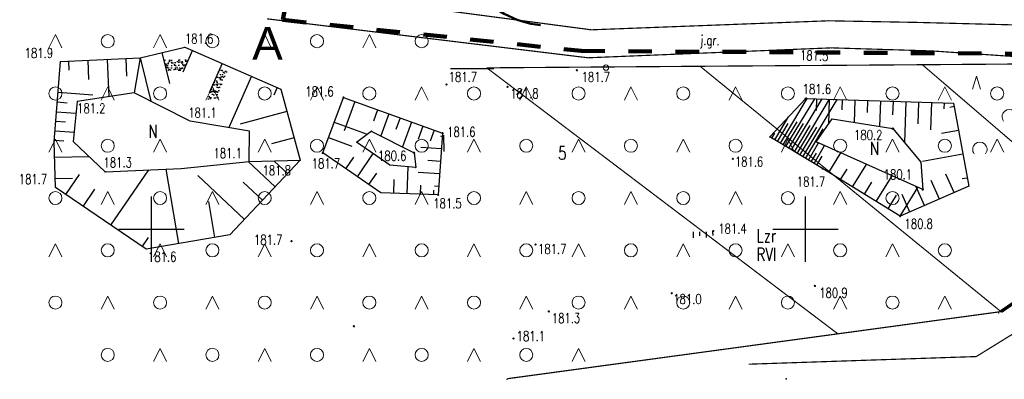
# Model space of a CAD drawing. Header units: metres. Extents: x 7482748 to 7484637, y 5684406 to 5687014.
# Tile 181 of 256: x 7484440 to 7484515, y 5686519 to 5686546. Entities that reach past the tile are written whole.
import ezdxf
from ezdxf.enums import TextEntityAlignment as Align

# ---------------------------------------------------------------- set-up
doc = ezdxf.new("R2010")
doc.units = ezdxf.units.M
doc.header["$MEASUREMENT"] = 0
for name, pattern in [('1053', [2, 1.5, -0.5]), ('2', [2, 1.5, -0.5]), ('2214', [3.45, 2, -0.35, 0.2, -0.35, 0.2, -0.35]), ('4002', [2, 1, -1])]:
    doc.linetypes.add(name, pattern=pattern)
for name, color, linetype, lineweight in [('droga', 104, 'Continuous', 25), ('DZIALKI', 7, 'Continuous', 0), ('GRANICA', 161, 'Continuous', 100), ('NUMERY_DZIALEK', 7, 'Continuous', 0), ('NUMERY_KONTUROW', 7, 'Continuous', 0), ('OTW_L_0', 7, 'Continuous', 0), ('POMIAR', 7, 'Continuous', 0), ('RTPW01_P', 7, 'Continuous', 0), ('Skarpy', 191, 'Continuous', 35)]:
    doc.layers.add(name, color=color, linetype=linetype, lineweight=lineweight)
for name, color, linetype in [('EPGPO_L_0', 7, 'Continuous'), ('Numery_uzytkow', 3, 'Continuous'), ('OTK_E_T_0', 7, 'Continuous'), ('OTK_L_0', 7, 'Continuous'), ('OTR_L_1', 8, 'Continuous'), ('OTR_T_1', 7, 'Continuous'), ('pom', 7, 'Continuous'), ('siatka', 7, 'Continuous'), ('Uzytki', 3, 'Continuous')]:
    doc.layers.add(name, color=color, linetype=linetype)
doc.styles.add('STYL_ARIAL', font='simplex.shx', dxfattribs={"width": 0.75, "oblique": 0.1})
doc.styles.add('STYLE1', font='arial.ttf')

# ---------------------------------------------------------------- blocks, each defined once
blk = doc.blocks.new('RTPW01')
at = {"layer": 'RTPW01_P', "linetype": 'Continuous', "lineweight": 0}
h = blk.add_hatch(color=256, dxfattribs=at)
edge = h.paths.add_edge_path()
edge.add_arc((0, 0), 0.045, 0, 360)
blk = doc.blocks.new('OTZZ')
at = {"color": 0}
for p, q in [((0, 4), (0.5, 5)), ((0.5, 5), (1, 4)), ((4, 0), (4.5, 1)), ((4.5, 1), (5, 0))]:
    blk.add_line(p, q, dxfattribs=at)
for centre in [(4.5, 4.5), (0.5, 0.5)]:
    blk.add_circle(centre, 0.5, dxfattribs=at)
blk = doc.blocks.new('PTTL03')
at = {"color": 0}
for p, q in [((-2.8, 2), (-2.5, 3)), ((-2.5, 3), (-2.2, 2)), ((2.2, -3), (2.5, -2)), ((2.5, -2), (2.8, -3))]:
    blk.add_line(p, q, dxfattribs=at)
for centre in [(2.25, 2.4), (0, -0.1), (-2.25, -2.6)]:
    blk.add_arc(centre, 0.55, 322.477, 217.92699, dxfattribs=at)
blk = doc.blocks.new('OTRN')
at = {"color": 0}
blk.add_circle((0, 0), 0.05, dxfattribs=at)

msp = doc.modelspace()

# ---------------------------------------------------------------- hatches: boundary and pattern name
at = {"linetype": 'Continuous', "lineweight": 25}
h = msp.add_hatch(dxfattribs=at)
h.set_pattern_fill('AR-SAND', color=256, scale=0.2)
h.set_pattern_definition([(37.5, (249.72508, 130.25286), (-0.012598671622, 0.385364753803), [0, -0.304, 0, -0.34, 0, -0.325]), (7.5, (249.7251, 130.25286), (0.353955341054, 0.564429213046), [0, -0.164, 0, -0.274, 0, -0.105]), (327.5, (249.4791, 130.25286), (0.622254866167, 0.001497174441), [0, -0.1, 0, -0.36, 0, -0.47]), (317.5, (249.4791, 130.25286), (0.600723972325, 0.175994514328), [0, -0.05, 0, -0.236, 0, -0.27])])
h.paths.add_polyline_path([(7484454.90152, 5686542.438), (7484455.62152, 5686542.44329, 0.0830772), (7484454.79935, 5686540.28433), (7484454.37508, 5686541.13286), (7484454.1493, 5686540.6813), (7484454.13418, 5686540.68886)])
h.paths.add_polyline_path([(7484450.64738, 5686543.20896), (7484452.53045, 5686543.22297), (7484452.17831, 5686542.42033), (7484450.84121, 5686542.41038)])
h.paths.add_polyline_path([(7484453.91939, 5686540.22147), (7484454.37508, 5686541.13286), (7484454.79935, 5686540.28433, 0.00205339), (7484454.78827, 5686540.22791)])

# ---------------------------------------------------------------- linework, layer by layer
msp.add_line((7484472.57203, 5686542.53433), (7484475.89022, 5686542.55524))
msp.add_line((7484472.57203, 5686542.53433), (7484475.89022, 5686542.55524))
at = {"linetype": 'Continuous'}
msp.add_line((7484472.05358, 5686537.44574), (7484472.06955, 5686536.19825), dxfattribs=at)
at = {"color": 0, "lineweight": 0}
msp.add_circle((7484484.46548, 5686542.60927), 0.2052, dxfattribs=at)
at = {"layer": 'droga', "linetype": 'Continuous', "lineweight": 50}
msp.add_arc((7484480.10385, 5686552.83592), 7, 168.6184226, 264.7613851, dxfattribs=at)
at = {"layer": 'DZIALKI', "const_width": 0.09}
for points in [[(7484536.76508, 5686539.07286), (7484514.66508, 5686523.94286)], [(7484536.76508, 5686539.07286), (7484514.66508, 5686523.94286)], [(7484514.63378, 5686523.93636), (7484476.93008, 5686518.80886)], [(7484514.66508, 5686523.94286), (7484502.95618, 5686522.34506)]]:
    msp.add_lwpolyline(points, dxfattribs=at)
at = {"layer": 'EPGPO_L_0', "linetype": '2214', "const_width": 0.25}
msp.add_lwpolyline([(7484536.76508, 5686539.07286), (7484514.66508, 5686523.94286)], dxfattribs=at)
at = {"layer": 'GRANICA', "linetype": '4002', "ltscale": 1.8}
for p, q in [((7484469.02017, 5686593.38951), (7484459.76477, 5686546.25899)), ((7484459.76477, 5686546.25899), (7484482.58223, 5686543.88545)), ((7484482.58223, 5686543.88545), (7484536.29952, 5686543.54997))]:
    msp.add_line(p, q, dxfattribs=at)
at = {"layer": 'OTK_L_0', "linetype": '1053', "const_width": 0.09}
for points in [[(7484508.23748, 5686546.06936), (7484518.47408, 5686545.80686), (7484550.59408, 5686549.02986), (7484578.42608, 5686549.30486), (7484612.38508, 5686552.15286)], [(7484612.67508, 5686549.96286), (7484578.65208, 5686546.91686), (7484551.28408, 5686546.38686), (7484518.97308, 5686543.23786), (7484509.34878, 5686543.88836)], [(7484458.23508, 5686548.82286), (7484483.34508, 5686545.50286)], [(7484483.09508, 5686543.36286), (7484458.55508, 5686546.34286)], [(7484483.34508, 5686545.50286), (7484501.50508, 5686546.19286)], [(7484501.50508, 5686546.19286), (7484508.23748, 5686546.06936)], [(7484501.70508, 5686544.12286), (7484483.09508, 5686543.36286)], [(7484509.34878, 5686543.88836), (7484501.70508, 5686544.12286)]]:
    msp.add_lwpolyline(points, dxfattribs=at)
at = {"layer": 'OTR_L_1'}
for p, q in [((7484448.85508, 5686543.35286), (7484452.27508, 5686544.18286)), ((7484452.84238, 5686543.93396), (7484452.10558, 5686542.25456)), ((7484452.27508, 5686544.18286), (7484459.61508, 5686540.96286)), ((7484442.75508, 5686543.08286), (7484448.85508, 5686543.35286)), ((7484443.36188, 5686543.10976), (7484443.39218, 5686542.42506)), ((7484444.84298, 5686543.17526), (7484444.90848, 5686541.69416)), ((7484446.32408, 5686543.24086), (7484446.45068, 5686540.37936)), ((7484447.75478, 5686543.30416), (7484447.81468, 5686541.94976)), ((7484448.85508, 5686543.35286), (7484448.38508, 5686540.67286)), ((7484448.85508, 5686543.35286), (7484449.66068, 5686540.03356)), ((7484450.51468, 5686543.75566), (7484451.08808, 5686541.39326)), ((7484442.28508, 5686536.93286), (7484442.75508, 5686543.08286)), ((7484455.11958, 5686542.93506), (7484454.13418, 5686540.68886)), ((7484457.36568, 5686541.94966), (7484455.64208, 5686538.02076)), ((7484459.33018, 5686541.08786), (7484459.06978, 5686540.49436)), ((7484459.61508, 5686540.96286), (7484461.07508, 5686535.52286)), ((7484442.57538, 5686540.73196), (7484445.22818, 5686540.52926)), ((7484448.38508, 5686540.67286), (7484444.03508, 5686540.01286)), ((7484452.67508, 5686538.52286), (7484448.38508, 5686540.67286)), ((7484462.81408, 5686536.07986), (7484464.39708, 5686540.33086)), ((7484464.39708, 5686540.33086), (7484471.97408, 5686537.58986)), ((7484496.98708, 5686537.30786), (7484499.75308, 5686540.25586)), ((7484497.79858, 5686536.82206), (7484499.85198, 5686540.25256)), ((7484498.22758, 5686536.56536), (7484500.42348, 5686540.23376)), ((7484498.65668, 5686536.30856), (7484500.99488, 5686540.21496)), ((7484499.08568, 5686536.05176), (7484501.56628, 5686540.19606)), ((7484499.51468, 5686535.79496), (7484502.13778, 5686540.17726)), ((7484499.75308, 5686540.25586), (7484511.03508, 5686539.88386)), ((7484500.56438, 5686540.22906), (7484500.53488, 5686539.33296)), ((7484501.54028, 5686540.19696), (7484501.47718, 5686538.28506)), ((7484502.51608, 5686540.16476), (7484502.48998, 5686539.37156)), ((7484503.49198, 5686540.13256), (7484503.43558, 5686538.42236)), ((7484504.46778, 5686540.10036), (7484504.43758, 5686539.18336)), ((7484442.51798, 5686539.98086), (7484443.26908, 5686539.92346)), ((7484444.03508, 5686540.01286), (7484443.72508, 5686536.96286)), ((7484465.27128, 5686540.01456), (7484464.45688, 5686537.76336)), ((7484467.00238, 5686539.38836), (7484466.68388, 5686538.50786)), ((7484505.44358, 5686540.06826), (7484505.37908, 5686538.11026)), ((7484506.41948, 5686540.03606), (7484506.38508, 5686538.99516)), ((7484507.39528, 5686540.00386), (7484507.29188, 5686536.86896)), ((7484508.37108, 5686539.97166), (7484508.31658, 5686538.31716)), ((7484509.34698, 5686539.93956), (7484509.27778, 5686537.84256)), ((7484510.32278, 5686539.90736), (7484510.30818, 5686539.46496)), ((7484511.08288, 5686539.62456), (7484510.76078, 5686539.56516)), ((7484511.03508, 5686539.88386), (7484512.20298, 5686533.54566)), ((7484442.46128, 5686539.23906), (7484443.94488, 5686539.12576)), ((7484460.07578, 5686539.24616), (7484456.49998, 5686538.28646)), ((7484467.86798, 5686539.07526), (7484467.25548, 5686537.38206)), ((7484468.73358, 5686538.76216), (7484468.40858, 5686537.86386)), ((7484497.36958, 5686537.07886), (7484498.42208, 5686538.83736)), ((7484500.54028, 5686536.93166), (7484501.75868, 5686538.69166)), ((7484501.75868, 5686538.69166), (7484506.39548, 5686537.94706)), ((7484442.40538, 5686538.50646), (7484443.13798, 5686538.45046)), ((7484457.22508, 5686537.75286), (7484452.67508, 5686538.52286)), ((7484463.69418, 5686538.44336), (7484466.20698, 5686537.50766)), ((7484469.59908, 5686538.44896), (7484468.91178, 5686536.54906)), ((7484470.46468, 5686538.13586), (7484470.10408, 5686537.13916)), ((7484471.33028, 5686537.82276), (7484471.02268, 5686536.97246)), ((7484497.58408, 5686536.95046), (7484498.40548, 5686538.32276)), ((7484498.01308, 5686536.69366), (7484499.07538, 5686538.46846)), ((7484498.44218, 5686536.43696), (7484499.57568, 5686538.33066)), ((7484498.87118, 5686536.18016), (7484500.07588, 5686538.19276)), ((7484499.30018, 5686535.92336), (7484500.57608, 5686538.05496)), ((7484499.72918, 5686535.66656), (7484501.07638, 5686537.91716)), ((7484506.39548, 5686537.94706), (7484508.53508, 5686535.37386)), ((7484442.35008, 5686537.78286), (7484443.79718, 5686537.67226)), ((7484457.17508, 5686535.43286), (7484457.22508, 5686537.75286)), ((7484460.61718, 5686537.22886), (7484458.90558, 5686536.76956)), ((7484463.25458, 5686537.26276), (7484465.02748, 5686536.60256)), ((7484465.40298, 5686536.89996), (7484466.52608, 5686537.74886)), ((7484466.52608, 5686537.74886), (7484469.79908, 5686536.10286)), ((7484471.97408, 5686537.58986), (7484471.63208, 5686532.87786)), ((7484501.03008, 5686534.88786), (7484496.98708, 5686537.30786)), ((7484497.02418, 5686537.34736), (7484497.20588, 5686537.17686)), ((7484497.15508, 5686537.20726), (7484497.38618, 5686537.59346)), ((7484511.41828, 5686537.80406), (7484510.12658, 5686537.56596)), ((7484442.37508, 5686533.43286), (7484442.28508, 5686536.93286)), ((7484442.29498, 5686537.06196), (7484443.01588, 5686537.00686)), ((7484443.72508, 5686536.96286), (7484446.18508, 5686534.64286)), ((7484467.94648, 5686535.15696), (7484465.40298, 5686536.89996)), ((7484471.88728, 5686536.39386), (7484470.30778, 5686536.50856)), ((7484499.94368, 5686535.53816), (7484500.72748, 5686536.84756)), ((7484500.37268, 5686535.28136), (7484501.18678, 5686536.64136)), ((7484508.68308, 5686533.27486), (7484500.54028, 5686536.93166)), ((7484442.31548, 5686535.75046), (7484444.93918, 5686535.81786)), ((7484467.24758, 5686533.04156), (7484462.81408, 5686536.07986)), ((7484464.57728, 5686534.87156), (7484465.18218, 5686535.75416)), ((7484465.45998, 5686534.26666), (7484466.66968, 5686536.03196)), ((7484469.79908, 5686536.10286), (7484469.92808, 5686534.96086)), ((7484500.15818, 5686535.40976), (7484500.55768, 5686536.07706)), ((7484500.58718, 5686535.15296), (7484501.00178, 5686535.84556)), ((7484501.49888, 5686534.59906), (7484502.41688, 5686536.08896)), ((7484511.75378, 5686535.98346), (7484508.67108, 5686535.41546)), ((7484446.18508, 5686534.64286), (7484451.99508, 5686534.90286)), ((7484451.81388, 5686529.14406), (7484450.83298, 5686534.85086)), ((7484451.99508, 5686534.90286), (7484457.17508, 5686535.43286)), ((7484461.07508, 5686535.52286), (7484455.70508, 5686529.81286)), ((7484459.17098, 5686533.49826), (7484457.11988, 5686535.42716)), ((7484457.17508, 5686535.43286), (7484461.07508, 5686535.52286)), ((7484460.12308, 5686534.51056), (7484459.11068, 5686535.46256)), ((7484469.92808, 5686534.96086), (7484467.94648, 5686535.15696)), ((7484469.26238, 5686532.96636), (7484469.33898, 5686535.01916)), ((7484471.81758, 5686535.43306), (7484470.83808, 5686535.50416)), ((7484506.95708, 5686531.23586), (7484501.03008, 5686534.88786)), ((7484502.40708, 5686534.03946), (7484502.90268, 5686534.84376)), ((7484503.31528, 5686533.47986), (7484504.37968, 5686535.20746)), ((7484508.53508, 5686535.37386), (7484508.68308, 5686533.27486)), ((7484442.35748, 5686534.11546), (7484443.68938, 5686534.14966)), ((7484443.16258, 5686532.89656), (7484444.20908, 5686534.43306)), ((7484446.61298, 5686530.54646), (7484449.50418, 5686534.79136)), ((7484456.82398, 5686531.00266), (7484453.26868, 5686534.34636)), ((7484466.34258, 5686533.66176), (7484466.94748, 5686534.54446)), ((7484468.24138, 5686533.00446), (7484468.28088, 5686534.06226)), ((7484471.74778, 5686534.47226), (7484470.09638, 5686534.59216)), ((7484505.13158, 5686532.36066), (7484506.34258, 5686534.32596)), ((7484511.08328, 5686533.05266), (7484510.45998, 5686534.46846)), ((7484512.08918, 5686534.16296), (7484511.69888, 5686534.09106)), ((7484449.30508, 5686528.71286), (7484442.37508, 5686533.43286)), ((7484444.49048, 5686531.99206), (7484445.39498, 5686533.32006)), ((7484458.20648, 5686532.47266), (7484456.73648, 5686533.85516)), ((7484470.28328, 5686532.92826), (7484470.30938, 5686533.62676)), ((7484471.67808, 5686533.51146), (7484471.34988, 5686533.53536)), ((7484504.22338, 5686532.92026), (7484504.79228, 5686533.84346)), ((7484506.94798, 5686531.24146), (7484508.30538, 5686533.44446)), ((7484512.20298, 5686533.54566), (7484506.95708, 5686531.23586)), ((7484508.82628, 5686532.05886), (7484508.19428, 5686533.49436)), ((7484509.95478, 5686532.55576), (7484509.32898, 5686533.97716)), ((7484471.63208, 5686532.87786), (7484467.24758, 5686533.04156)), ((7484471.30428, 5686532.89006), (7484471.31698, 5686533.22966)), ((7484506.03978, 5686531.80106), (7484506.68188, 5686532.84316)), ((7484507.69778, 5686531.56196), (7484507.10638, 5686532.90526)), ((7484454.56428, 5686529.61676), (7484454.09158, 5686532.36726)), ((7484449.01608, 5686528.90966), (7484449.50318, 5686529.62486)), ((7484455.70508, 5686529.81286), (7484449.30508, 5686528.71286))]:
    msp.add_line(p, q, dxfattribs=at)
msp.add_point((7484461.07508, 5686535.52286), dxfattribs=at)
at = {"layer": 'OTW_L_0', "const_width": 0.09}
for points in [[(7484521.72808, 5686526.03206), (7484512.77808, 5686520.50486)], [(7484512.77808, 5686520.50486), (7484495.38308, 5686519.91986)]]:
    msp.add_lwpolyline(points, dxfattribs=at)
at = {"layer": 'pom'}
for p in [(7484446.18508, 5686534.64286), (7484498.23508, 5686518.79586)]:
    msp.add_point(p, dxfattribs=at)
at = {"layer": 'POMIAR', "const_width": 0.09}
msp.add_lwpolyline([(7484471.95698, 5686537.35466), (7484471.80168, 5686537.36596)], dxfattribs=at)
at = {"layer": 'POMIAR'}
for p in [(7484501.50508, 5686546.19286), (7484508.23748, 5686546.06936), (7484501.70508, 5686544.12286), (7484509.34878, 5686543.88836), (7484482.24208, 5686542.40786), (7484472.27408, 5686541.31886), (7484476.94408, 5686541.14186), (7484464.39708, 5686540.33086), (7484499.75308, 5686540.25586), (7484511.03508, 5686539.88386), (7484501.75868, 5686538.69166), (7484506.39548, 5686537.94706), (7484466.52608, 5686537.74886), (7484471.97408, 5686537.58986), (7484496.98708, 5686537.30786), (7484465.40298, 5686536.89996), (7484500.54028, 5686536.93166), (7484462.81408, 5686536.07986), (7484469.79908, 5686536.10286), (7484494.16508, 5686535.63186), (7484467.94648, 5686535.15696), (7484469.92808, 5686534.96086), (7484501.03008, 5686534.88786), (7484508.53508, 5686535.37386), (7484512.20298, 5686533.54566), (7484467.24758, 5686533.04156), (7484471.63208, 5686532.87786), (7484508.68308, 5686533.27486), (7484506.95708, 5686531.23586), (7484492.67208, 5686530.10786), (7484460.42308, 5686529.34386), (7484479.08308, 5686529.07886), (7484500.44108, 5686525.91086), (7484489.49008, 5686525.34786), (7484480.08908, 5686523.95786), (7484514.49508, 5686523.84286), (7484465.19938, 5686522.82376), (7484477.38508, 5686521.88786), (7484476.89508, 5686518.76286)]:
    msp.add_point(p, dxfattribs=at)
at = {"layer": 'siatka'}
for p, q in [((7484449.72508, 5686527.75286), (7484449.72508, 5686532.75286)), ((7484447.22508, 5686530.25286), (7484452.22508, 5686530.25286))]:
    msp.add_line(p, q, dxfattribs=at)
at = {"layer": 'siatka', "lineweight": 25}
for p, q in [((7484499.72508, 5686527.75286), (7484499.72508, 5686532.75286)), ((7484497.22508, 5686530.25286), (7484502.22508, 5686530.25286))]:
    msp.add_line(p, q, dxfattribs=at)
at = {"layer": 'siatka'}
for p in [(7484449.72508, 5686530.25286), (7484499.72508, 5686530.25286)]:
    msp.add_point(p, dxfattribs=at)
at = {"layer": 'Skarpy', "linetype": 'Continuous', "lineweight": 25}
for p, q in [((7484478.06411, 5686540.97456), (7484477.63753, 5686540.55262)), ((7484478.11198, 5686540.45426), (7484477.87225, 5686540.27389)), ((7484491.15298, 5686529.58893), (7484491.14722, 5686530.0389)), ((7484491.65102, 5686529.74532), (7484491.64718, 5686530.0453)), ((7484492.15286, 5686529.60453), (7484492.14714, 5686530.0517)), ((7484492.65093, 5686529.75812), (7484492.64709, 5686530.05809))]:
    msp.add_line(p, q, dxfattribs=at)
at = {"layer": 'Uzytki', "linetype": '2', "const_width": 0.09}
for points in [[(7484549.32008, 5686543.13206), (7484508.65508, 5686542.83286)], [(7484491.66508, 5686542.71286), (7484475.35508, 5686542.59286)], [(7484502.19508, 5686522.24286), (7484475.35508, 5686542.59286)], [(7484508.65508, 5686542.83286), (7484491.66508, 5686542.71286)], [(7484514.65528, 5686523.95086), (7484491.66508, 5686542.71286)], [(7484508.65508, 5686542.83286), (7484523.55111, 5686530.04286)], [(7484502.19508, 5686522.24286), (7484514.63798, 5686523.93916)], [(7484476.93508, 5686518.81286), (7484502.19508, 5686522.24286)]]:
    msp.add_lwpolyline(points, dxfattribs=at)

# ---------------------------------------------------------------- block references
at = {"layer": 'OTR_T_1'}
for p in [(7484501.50508, 5686546.19286), (7484452.27508, 5686544.18286), (7484501.70508, 5686544.12286), (7484442.75508, 5686543.08286), (7484444.03508, 5686540.01286), (7484452.67508, 5686538.52286), (7484461.07508, 5686535.52286), (7484457.17508, 5686535.43286), (7484446.18508, 5686534.64286), (7484442.37508, 5686533.43286), (7484449.30508, 5686528.71286)]:
    msp.add_blockref('RTPW01', p, dxfattribs=at)
at = {"layer": 'pom'}
for p in [(7484499.75308, 5686540.25586), (7484506.39548, 5686537.94706)]:
    msp.add_blockref('OTRN', p, dxfattribs=at)
at = {"layer": 'POMIAR'}
for name, p in [('OTZZ', (7484441.87508, 5686540.13286)), ('OTZZ', (7484449.87508, 5686540.13286)), ('OTZZ', (7484457.87508, 5686540.13286)), ('OTZZ', (7484465.87508, 5686540.13286)), ('OTRN', (7484482.24208, 5686542.40786)), ('PTTL03', (7484515.30128, 5686538.95856)), ('OTZZ', (7484445.87508, 5686536.13286)), ('OTZZ', (7484461.87508, 5686536.13286)), ('OTZZ', (7484469.87508, 5686536.13286)), ('OTRN', (7484472.27408, 5686541.31886)), ('OTRN', (7484476.94408, 5686541.14186)), ('OTZZ', (7484477.87508, 5686536.13286)), ('OTZZ', (7484485.87508, 5686536.13286)), ('OTZZ', (7484493.87508, 5686536.13286)), ('OTZZ', (7484501.87508, 5686536.13286)), ('OTZZ', (7484509.87508, 5686536.13286)), ('OTRN', (7484464.39708, 5686540.33086)), ('OTZZ', (7484441.87508, 5686532.13286)), ('OTZZ', (7484457.87508, 5686532.13286)), ('OTZZ', (7484465.87508, 5686532.13286)), ('OTRN', (7484471.97408, 5686537.58986)), ('OTZZ', (7484473.87508, 5686532.13286)), ('OTZZ', (7484489.87508, 5686532.13286)), ('OTZZ', (7484497.87508, 5686532.13286)), ('OTRN', (7484462.81408, 5686536.07986)), ('OTRN', (7484469.79908, 5686536.10286)), ('OTRN', (7484494.16508, 5686535.63186)), ('OTRN', (7484501.03008, 5686534.88786)), ('OTRN', (7484508.68308, 5686533.27486)), ('OTZZ', (7484445.87508, 5686528.13286)), ('OTZZ', (7484453.87508, 5686528.13286)), ('OTZZ', (7484461.87508, 5686528.13286)), ('OTZZ', (7484469.87508, 5686528.13286)), ('OTRN', (7484471.63208, 5686532.87786)), ('OTZZ', (7484477.87508, 5686528.13286)), ('OTZZ', (7484485.87508, 5686528.13286)), ('OTZZ', (7484493.87508, 5686528.13286)), ('OTZZ', (7484501.87508, 5686528.13286)), ('OTRN', (7484506.95708, 5686531.23586)), ('OTRN', (7484492.67208, 5686530.10786)), ('OTZZ', (7484441.87508, 5686524.13286)), ('OTZZ', (7484449.87508, 5686524.13286)), ('OTZZ', (7484457.87508, 5686524.13286)), ('OTRN', (7484460.42308, 5686529.34386)), ('OTZZ', (7484465.87508, 5686524.13286)), ('OTZZ', (7484473.87508, 5686524.13286)), ('OTRN', (7484479.08308, 5686529.07886)), ('OTZZ', (7484481.87508, 5686524.13286)), ('OTZZ', (7484489.87508, 5686524.13286)), ('OTZZ', (7484497.87508, 5686524.13286)), ('OTZZ', (7484505.87508, 5686524.13286)), ('OTRN', (7484500.44108, 5686525.91086)), ('OTZZ', (7484445.87508, 5686520.13286)), ('OTZZ', (7484453.87508, 5686520.13286)), ('OTZZ', (7484461.87508, 5686520.13286)), ('OTZZ', (7484469.87508, 5686520.13286)), ('OTZZ', (7484477.87508, 5686520.13286)), ('OTRN', (7484489.49008, 5686525.34786)), ('OTRN', (7484480.08908, 5686523.95786)), ('OTRN', (7484465.19938, 5686522.82376)), ('OTRN', (7484477.38508, 5686521.88786))]:
    msp.add_blockref(name, p, dxfattribs=at)

# ---------------------------------------------------------------- texts
at = {"layer": 'GRANICA', "linetype": '4002', "lineweight": 60, "ltscale": 1.5, "insert": (7484457.42311, 5686545.72892), "char_height": 2.5, "width": 5.1369922, "attachment_point": 1, "style": 'STYLE1'}
msp.add_mtext('A', dxfattribs=at)
at = {"layer": 'NUMERY_DZIALEK', "style": 'STYL_ARIAL', "width": 0.75}
msp.add_text('5', height=1, dxfattribs=at).set_placement((7484480.80121, 5686536.56979), align=Align.TOP_LEFT)
at = {"layer": 'NUMERY_KONTUROW', "style": 'STYL_ARIAL', "width": 0.75}
msp.add_text('RVI', height=1, dxfattribs=at).set_placement((7484495.9753, 5686528.81606), align=Align.TOP_LEFT)
at = {"layer": 'Numery_uzytkow', "style": 'STYL_ARIAL', "width": 0.75}
for s, p in [('N', (7484449.48038, 5686538.22956)), ('N', (7484504.64958, 5686536.94016)), ('Lzr', (7484495.9828, 5686530.25356))]:
    msp.add_text(s, height=1, dxfattribs=at).set_placement(p, align=Align.TOP_LEFT)
at = {"layer": 'OTK_E_T_0', "style": 'STYL_ARIAL', "width": 0.75}
msp.add_text('j.gr.', height=0.75, rotation=358.939, dxfattribs=at).set_placement((7484492.41258, 5686544.71266), align=Align.MIDDLE_CENTER)
at = {"layer": 'OTR_T_1', "style": 'STYL_ARIAL', "width": 0.75}
for s, p in [('181.6', (7484452.27508, 5686544.22456)), ('181.9', (7484440.02508, 5686543.12456)), ('181.2', (7484444.03508, 5686538.89506)), ('181.1', (7484452.52748, 5686538.56216)), ('181.1', (7484454.45938, 5686535.46266)), ('181.3', (7484446.05218, 5686534.75356)), ('181.8', (7484458.21078, 5686534.14806)), ('181.7', (7484439.57508, 5686533.47456)), ('181.6', (7484449.45538, 5686527.53926))]:
    msp.add_text(s, height=0.75, dxfattribs=at).set_placement(p, align=Align.BOTTOM_LEFT)
msp.add_text('181.5', height=0.75, rotation=358.2585, dxfattribs=at).set_placement((7484499.31488, 5686543.93546), align=Align.TOP_LEFT)
for s, p in [('181.7', (7484472.43918, 5686542.27536)), ('181.7', (7484482.60458, 5686542.27036)), ('181.6', (7484461.48028, 5686541.16176)), ('181.8', (7484477.14498, 5686541.00116)), ('181.6', (7484472.32528, 5686538.07206)), ('181.7', (7484461.96828, 5686535.64646)), ('180.6', (7484467.04078, 5686536.24096)), ('181.6', (7484494.32138, 5686535.79436)), ('181.7', (7484499.05578, 5686534.26026)), ('181.5', (7484471.26318, 5686532.59946)), ('180.8', (7484507.29228, 5686531.03816)), ('181.4', (7484493.05338, 5686530.66406)), ('181.7', (7484457.56008, 5686529.81086)), ('181.7', (7484479.27668, 5686529.10846)), ('181.0', (7484489.61298, 5686525.27836)), ('180.9', (7484500.77048, 5686525.75916)), ('181.3', (7484480.32808, 5686523.82046)), ('181.1', (7484477.64358, 5686522.44466))]:
    msp.add_text(s, height=0.75, dxfattribs=at).set_placement(p, align=Align.TOP_LEFT)
at = {"layer": 'pom', "style": 'STYL_ARIAL', "width": 0.75}
for s, p in [('181.6', (7484499.50968, 5686541.34576)), ('180.2', (7484503.43528, 5686537.83116)), ('180.1', (7484505.70268, 5686534.81006))]:
    msp.add_text(s, height=0.75, dxfattribs=at).set_placement(p, align=Align.TOP_LEFT)

doc.saveas('drawing.dxf')
